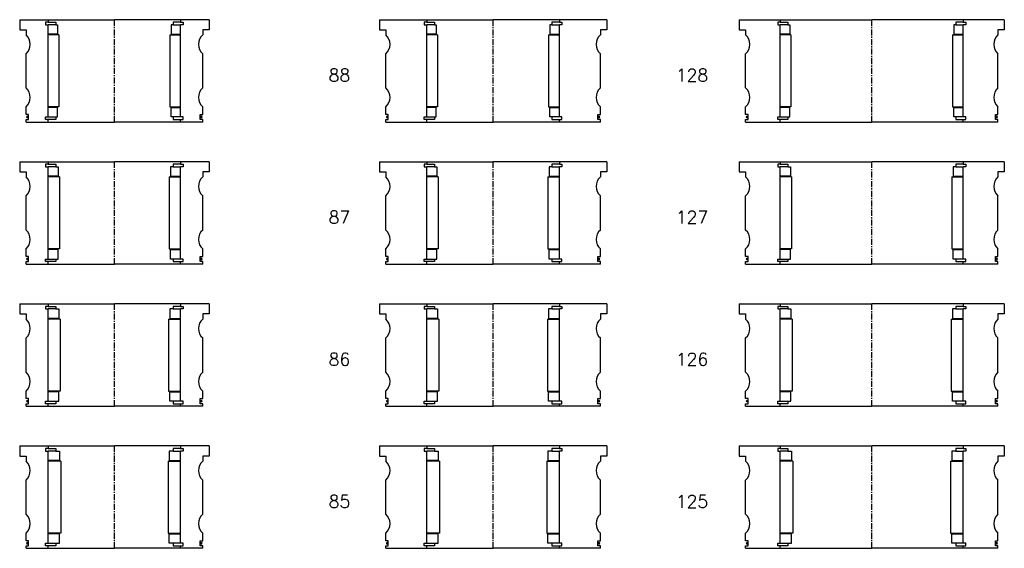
# Model space of a CAD drawing. Extents: x -2018 to 705, y -3434 to 10376.
# Tile 35 of 50: x -75 to 705, y 4220 to 4639. Entities that reach past the tile are written whole.
import ezdxf

# ---------------------------------------------------------------- set-up
doc = ezdxf.new("R2010")
doc.units = 0
doc.header["$LTSCALE"] = 0.15
doc.linetypes.add('CENTER', pattern=[50.8, 31.75, -6.35, 6.35, -6.35])
doc.layers.get('0').update_dxf_attribs({"linetype": 'CONTINUOUS'})
doc.layers.add('CENTER', color=9, linetype='CENTER')
doc.styles.add('ROMANS', font='romans')

# ---------------------------------------------------------------- blocks, each defined once
blk = doc.blocks.new('6S128210T')
for p, q in [((-105, 40.5), (-72.5, 40.5)), ((-105, 40.5), (-105, 32.5)), ((-72.5, 40.5), (0, 40.5)), ((-72.5, 40.5), (-72.5, 38.5)), ((72.5, 40.5), (0, 40.5)), ((72.5, 40.5), (72.5, 38.5)), ((105, 40.5), (72.5, 40.5)), ((105, 40.5), (105, 32.5)), ((-105, 32.5), (-100, 32.5)), ((-100, 32.5), (-100, 28.5)), ((-72.5, 38.5), (-74.5, 38.5)), ((-74.5, 38.5), (-74.5, 36.5)), ((-74.5, 36.5), (-72.5, 36.5)), ((-72.5, 38.5), (-66.5, 38.5)), ((-72.5, -36.5), (-72.5, 36.5)), ((-66.5, 36.5), (-72.5, 36.5)), ((-66.5, 38.5), (-66.5, 36.5)), ((-66.5, 36.5), (-65, 36.5)), ((-65, 36.5), (-65, 29)), ((66.5, 36.5), (65, 36.5)), ((65, 36.5), (65, 29)), ((72.5, 38.5), (66.5, 38.5)), ((66.5, 38.5), (66.5, 36.5)), ((66.5, 36.5), (72.5, 36.5)), ((72.5, 38.5), (74.5, 38.5)), ((74.5, 36.5), (72.5, 36.5)), ((72.5, -36.5), (72.5, 36.5)), ((74.5, 38.5), (74.5, 36.5)), ((100, 32.5), (100, 28.5)), ((105, 32.5), (100, 32.5)), ((-65, 29), (-72.5, 29)), ((-64, 28.5), (-72.5, 28.5)), ((-64, 28.5), (-64, -28.5)), ((64, 28.5), (64, -28.5)), ((64, 28.5), (72.5, 28.5)), ((65, 29), (72.5, 29)), ((-100, -13.5), (-100, 13.5)), ((100, -13.5), (100, 13.5)), ((-100, -34.5), (-100, -28.5)), ((-64, -28.5), (-72.5, -28.5)), ((-65, -29), (-72.5, -29)), ((-65, -36.5), (-65, -29)), ((64, -28.5), (72.5, -28.5)), ((65, -36.5), (65, -29)), ((65, -29), (72.5, -29)), ((100, -34.5), (100, -28.5)), ((-98, -34.5), (-100, -34.5)), ((-100, -40.5), (-100, -38.5)), ((-100, -38.5), (-98, -38.5)), ((-98, -38.5), (-98, -34.5)), ((-74.5, -38.5), (-74.5, -36.5)), ((-74.5, -36.5), (-72.5, -36.5)), ((-72.5, -38.5), (-74.5, -38.5)), ((-72.5, -36.5), (-66.5, -36.5)), ((-72.5, -40.5), (-72.5, -38.5)), ((-66.5, -38.5), (-72.5, -38.5)), ((-66.5, -36.5), (-66.5, -38.5)), ((-66.5, -36.5), (-65, -36.5)), ((66.5, -36.5), (65, -36.5)), ((72.5, -36.5), (66.5, -36.5)), ((66.5, -36.5), (66.5, -38.5)), ((66.5, -38.5), (72.5, -38.5)), ((74.5, -36.5), (72.5, -36.5)), ((72.5, -40.5), (72.5, -38.5)), ((72.5, -38.5), (74.5, -38.5)), ((74.5, -38.5), (74.5, -36.5)), ((98, -38.5), (98, -34.5)), ((98, -34.5), (100, -34.5)), ((100, -38.5), (98, -38.5)), ((100, -40.5), (100, -38.5)), ((-100, -40.5), (-72.5, -40.5)), ((-72.5, -40.5), (0, -40.5)), ((72.5, -40.5), (0, -40.5)), ((100, -40.5), (72.5, -40.5))]:
    blk.add_line(p, q)
for centre, radius, start, end in [((-106.61, 21), 10, 311.40962, 48.59038), ((106.61, 21), 10, 131.40962, 228.59038), ((-106.61, -21), 10, 311.40962, 48.59038), ((106.61, -21), 10, 131.40962, 228.59038), ((-98.98, -36.52), 0.525, 0, 180), ((-98.98, -36.52), 0.525, 180, 0), ((98.98, -36.52), 0.525, 0, 180), ((98.98, -36.52), 0.525, 180, 0)]:
    blk.add_arc(centre, radius, start, end)
at = {"layer": 'CENTER'}
blk.add_line((0, -40.5), (0, 40.5), dxfattribs=at)
blk = doc.blocks.new('6S127210T')
for p, q in [((-105, 40.5), (-72.5, 40.5)), ((-105, 40.5), (-105, 32.5)), ((-72.5, 40.5), (0, 40.5)), ((-72.5, 40.5), (-72.5, 38.5)), ((72.5, 40.5), (0, 40.5)), ((72.5, 40.5), (72.5, 38.5)), ((105, 40.5), (72.5, 40.5)), ((105, 40.5), (105, 32.5)), ((-105, 32.5), (-100, 32.5)), ((-100, 32.5), (-100, 28.5)), ((-72.5, 38.5), (-74.5, 38.5)), ((-74.5, 38.5), (-74.5, 36.5)), ((-74.5, 36.5), (-72.5, 36.5)), ((-72.5, 38.5), (-66.5, 38.5)), ((-72.5, -36.5), (-72.5, 36.5)), ((-66.5, 36.5), (-72.5, 36.5)), ((-66.5, 38.5), (-66.5, 36.5)), ((-66.5, 36.5), (-64.5, 36.5)), ((-64.5, 36.5), (-64.5, 29)), ((66.5, 36.5), (64.5, 36.5)), ((64.5, 36.5), (64.5, 29)), ((72.5, 38.5), (66.5, 38.5)), ((66.5, 38.5), (66.5, 36.5)), ((66.5, 36.5), (72.5, 36.5)), ((72.5, 38.5), (74.5, 38.5)), ((74.5, 36.5), (72.5, 36.5)), ((72.5, -36.5), (72.5, 36.5)), ((74.5, 38.5), (74.5, 36.5)), ((100, 32.5), (100, 28.5)), ((105, 32.5), (100, 32.5)), ((-64.5, 29), (-72.5, 29)), ((-63.5, 28.5), (-72.5, 28.5)), ((-63.5, 28.5), (-63.5, -28.5)), ((63.5, 28.5), (63.5, -28.5)), ((63.5, 28.5), (72.5, 28.5)), ((64.5, 29), (72.5, 29)), ((-100, -13.5), (-100, 13.5)), ((100, -13.5), (100, 13.5)), ((-100, -34.5), (-100, -28.5)), ((-63.5, -28.5), (-72.5, -28.5)), ((-64.5, -29), (-72.5, -29)), ((-64.5, -36.5), (-64.5, -29)), ((63.5, -28.5), (72.5, -28.5)), ((64.5, -36.5), (64.5, -29)), ((64.5, -29), (72.5, -29)), ((100, -34.5), (100, -28.5)), ((-98, -34.5), (-100, -34.5)), ((-100, -40.5), (-100, -38.5)), ((-100, -38.5), (-98, -38.5)), ((-98, -38.5), (-98, -34.5)), ((-74.5, -38.5), (-74.5, -36.5)), ((-74.5, -36.5), (-72.5, -36.5)), ((-72.5, -38.5), (-74.5, -38.5)), ((-72.5, -36.5), (-66.5, -36.5)), ((-72.5, -40.5), (-72.5, -38.5)), ((-66.5, -38.5), (-72.5, -38.5)), ((-66.5, -36.5), (-66.5, -38.5)), ((-66.5, -36.5), (-64.5, -36.5)), ((66.5, -36.5), (64.5, -36.5)), ((72.5, -36.5), (66.5, -36.5)), ((66.5, -36.5), (66.5, -38.5)), ((66.5, -38.5), (72.5, -38.5)), ((74.5, -36.5), (72.5, -36.5)), ((72.5, -40.5), (72.5, -38.5)), ((72.5, -38.5), (74.5, -38.5)), ((74.5, -38.5), (74.5, -36.5)), ((98, -38.5), (98, -34.5)), ((98, -34.5), (100, -34.5)), ((100, -38.5), (98, -38.5)), ((100, -40.5), (100, -38.5)), ((-100, -40.5), (-72.5, -40.5)), ((-72.5, -40.5), (0, -40.5)), ((72.5, -40.5), (0, -40.5)), ((100, -40.5), (72.5, -40.5))]:
    blk.add_line(p, q)
for centre, radius, start, end in [((-106.61, 21), 10, 311.40962, 48.59038), ((106.61, 21), 10, 131.40962, 228.59038), ((-106.61, -21), 10, 311.40962, 48.59038), ((106.61, -21), 10, 131.40962, 228.59038), ((-98.98, -36.52), 0.525, 0, 180), ((-98.98, -36.52), 0.525, 180, 0), ((98.98, -36.52), 0.525, 0, 180), ((98.98, -36.52), 0.525, 180, 0)]:
    blk.add_arc(centre, radius, start, end)
at = {"layer": 'CENTER'}
blk.add_line((0, -40.5), (0, 40.5), dxfattribs=at)
blk = doc.blocks.new('6S126210T')
for p, q in [((-105, 40.5), (-72.5, 40.5)), ((-105, 40.5), (-105, 32.5)), ((-72.5, 40.5), (0, 40.5)), ((-72.5, 40.5), (-72.5, 38.5)), ((72.5, 40.5), (0, 40.5)), ((72.5, 40.5), (72.5, 38.5)), ((105, 40.5), (72.5, 40.5)), ((105, 40.5), (105, 32.5)), ((-105, 32.5), (-100, 32.5)), ((-100, 32.5), (-100, 28.5)), ((-72.5, 38.5), (-74.5, 38.5)), ((-74.5, 38.5), (-74.5, 36.5)), ((-74.5, 36.5), (-72.5, 36.5)), ((-72.5, 38.5), (-66.5, 38.5)), ((-72.5, -36.5), (-72.5, 36.5)), ((-66.5, 36.5), (-72.5, 36.5)), ((-66.5, 38.5), (-66.5, 36.5)), ((-66.5, 36.5), (-64, 36.5)), ((-64, 36.5), (-64, 29)), ((66.5, 36.5), (64, 36.5)), ((64, 36.5), (64, 29)), ((72.5, 38.5), (66.5, 38.5)), ((66.5, 38.5), (66.5, 36.5)), ((66.5, 36.5), (72.5, 36.5)), ((72.5, 38.5), (74.5, 38.5)), ((74.5, 36.5), (72.5, 36.5)), ((72.5, -36.5), (72.5, 36.5)), ((74.5, 38.5), (74.5, 36.5)), ((100, 32.5), (100, 28.5)), ((105, 32.5), (100, 32.5)), ((-64, 29), (-72.5, 29)), ((-63, 28.5), (-72.5, 28.5)), ((-63, 28.5), (-63, -28.5)), ((63, 28.5), (63, -28.5)), ((63, 28.5), (72.5, 28.5)), ((64, 29), (72.5, 29)), ((-100, -13.5), (-100, 13.5)), ((100, -13.5), (100, 13.5)), ((-100, -34.5), (-100, -28.5)), ((-63, -28.5), (-72.5, -28.5)), ((-64, -29), (-72.5, -29)), ((-64, -36.5), (-64, -29)), ((63, -28.5), (72.5, -28.5)), ((64, -36.5), (64, -29)), ((64, -29), (72.5, -29)), ((100, -34.5), (100, -28.5)), ((-98, -34.5), (-100, -34.5)), ((-100, -40.5), (-100, -38.5)), ((-100, -38.5), (-98, -38.5)), ((-98, -38.5), (-98, -34.5)), ((-74.5, -38.5), (-74.5, -36.5)), ((-74.5, -36.5), (-72.5, -36.5)), ((-72.5, -38.5), (-74.5, -38.5)), ((-72.5, -36.5), (-66.5, -36.5)), ((-72.5, -40.5), (-72.5, -38.5)), ((-66.5, -38.5), (-72.5, -38.5)), ((-66.5, -36.5), (-66.5, -38.5)), ((-66.5, -36.5), (-64, -36.5)), ((66.5, -36.5), (64, -36.5)), ((72.5, -36.5), (66.5, -36.5)), ((66.5, -36.5), (66.5, -38.5)), ((66.5, -38.5), (72.5, -38.5)), ((74.5, -36.5), (72.5, -36.5)), ((72.5, -40.5), (72.5, -38.5)), ((72.5, -38.5), (74.5, -38.5)), ((74.5, -38.5), (74.5, -36.5)), ((98, -38.5), (98, -34.5)), ((98, -34.5), (100, -34.5)), ((100, -38.5), (98, -38.5)), ((100, -40.5), (100, -38.5)), ((-100, -40.5), (-72.5, -40.5)), ((-72.5, -40.5), (0, -40.5)), ((72.5, -40.5), (0, -40.5)), ((100, -40.5), (72.5, -40.5))]:
    blk.add_line(p, q)
for centre, radius, start, end in [((-106.61, 21), 10, 311.40962, 48.59038), ((106.61, 21), 10, 131.40962, 228.59038), ((-106.61, -21), 10, 311.40962, 48.59038), ((106.61, -21), 10, 131.40962, 228.59038), ((-98.98, -36.52), 0.525, 0, 180), ((-98.98, -36.52), 0.525, 180, 0), ((98.98, -36.52), 0.525, 0, 180), ((98.98, -36.52), 0.525, 180, 0)]:
    blk.add_arc(centre, radius, start, end)
at = {"layer": 'CENTER'}
blk.add_line((0, -40.5), (0, 40.5), dxfattribs=at)
blk = doc.blocks.new('6S125210T')
for p, q in [((-105, 40.5), (-72.5, 40.5)), ((-105, 40.5), (-105, 32.5)), ((-72.5, 40.5), (0, 40.5)), ((-72.5, 40.5), (-72.5, 38.5)), ((72.5, 40.5), (0, 40.5)), ((72.5, 40.5), (72.5, 38.5)), ((105, 40.5), (72.5, 40.5)), ((105, 40.5), (105, 32.5)), ((-105, 32.5), (-100, 32.5)), ((-100, 32.5), (-100, 28.5)), ((-72.5, 38.5), (-74.5, 38.5)), ((-74.5, 38.5), (-74.5, 36.5)), ((-74.5, 36.5), (-72.5, 36.5)), ((-72.5, 38.5), (-66.5, 38.5)), ((-72.5, -36.5), (-72.5, 36.5)), ((-66.5, 36.5), (-72.5, 36.5)), ((-66.5, 38.5), (-66.5, 36.5)), ((-66.5, 36.5), (-63.5, 36.5)), ((-63.5, 36.5), (-63.5, 29)), ((66.5, 36.5), (63.5, 36.5)), ((63.5, 36.5), (63.5, 29)), ((72.5, 38.5), (66.5, 38.5)), ((66.5, 38.5), (66.5, 36.5)), ((66.5, 36.5), (72.5, 36.5)), ((72.5, 38.5), (74.5, 38.5)), ((74.5, 36.5), (72.5, 36.5)), ((72.5, -36.5), (72.5, 36.5)), ((74.5, 38.5), (74.5, 36.5)), ((100, 32.5), (100, 28.5)), ((105, 32.5), (100, 32.5)), ((-63.5, 29), (-72.5, 29)), ((-62.5, 28.5), (-72.5, 28.5)), ((-62.5, 28.5), (-62.5, -28.5)), ((62.5, 28.5), (62.5, -28.5)), ((62.5, 28.5), (72.5, 28.5)), ((63.5, 29), (72.5, 29)), ((-100, -13.5), (-100, 13.5)), ((100, -13.5), (100, 13.5)), ((-100, -34.5), (-100, -28.5)), ((-62.5, -28.5), (-72.5, -28.5)), ((-63.5, -29), (-72.5, -29)), ((-63.5, -36.5), (-63.5, -29)), ((62.5, -28.5), (72.5, -28.5)), ((63.5, -36.5), (63.5, -29)), ((63.5, -29), (72.5, -29)), ((100, -34.5), (100, -28.5)), ((-98, -34.5), (-100, -34.5)), ((-100, -40.5), (-100, -38.5)), ((-100, -38.5), (-98, -38.5)), ((-98, -38.5), (-98, -34.5)), ((-74.5, -38.5), (-74.5, -36.5)), ((-74.5, -36.5), (-72.5, -36.5)), ((-72.5, -38.5), (-74.5, -38.5)), ((-72.5, -36.5), (-66.5, -36.5)), ((-72.5, -40.5), (-72.5, -38.5)), ((-66.5, -38.5), (-72.5, -38.5)), ((-66.5, -36.5), (-66.5, -38.5)), ((-66.5, -36.5), (-63.5, -36.5)), ((66.5, -36.5), (63.5, -36.5)), ((72.5, -36.5), (66.5, -36.5)), ((66.5, -36.5), (66.5, -38.5)), ((66.5, -38.5), (72.5, -38.5)), ((74.5, -36.5), (72.5, -36.5)), ((72.5, -40.5), (72.5, -38.5)), ((72.5, -38.5), (74.5, -38.5)), ((74.5, -38.5), (74.5, -36.5)), ((98, -38.5), (98, -34.5)), ((98, -34.5), (100, -34.5)), ((100, -38.5), (98, -38.5)), ((100, -40.5), (100, -38.5)), ((-100, -40.5), (-72.5, -40.5)), ((-72.5, -40.5), (0, -40.5)), ((72.5, -40.5), (0, -40.5)), ((100, -40.5), (72.5, -40.5))]:
    blk.add_line(p, q)
for centre, radius, start, end in [((-106.61, 21), 10, 311.40962, 48.59038), ((106.61, 21), 10, 131.40962, 228.59038), ((-106.61, -21), 10, 311.40962, 48.59038), ((106.61, -21), 10, 131.40962, 228.59038), ((-98.98, -36.52), 0.525, 0, 180), ((-98.98, -36.52), 0.525, 180, 0), ((98.98, -36.52), 0.525, 0, 180), ((98.98, -36.52), 0.525, 180, 0)]:
    blk.add_arc(centre, radius, start, end)
at = {"layer": 'CENTER'}
blk.add_line((0, -40.5), (0, 40.5), dxfattribs=at)
blk = doc.blocks.new('6S088180T')
for p, q in [((-90, 40.5), (-52.5, 40.5)), ((-90, 40.5), (-90, 32.5)), ((-52.5, 40.5), (0, 40.5)), ((-52.5, 40.5), (-52.5, 38.5)), ((52.5, 40.5), (0, 40.5)), ((52.5, 40.5), (52.5, 38.5)), ((90, 40.5), (52.5, 40.5)), ((90, 40.5), (90, 32.5)), ((-90, 32.5), (-85, 32.5)), ((-85, 32.5), (-85, 28.5)), ((-52.5, 38.5), (-54.5, 38.5)), ((-54.5, 38.5), (-54.5, 36.5)), ((-54.5, 36.5), (-52.5, 36.5)), ((-52.5, 38.5), (-46.5, 38.5)), ((-52.5, -36.5), (-52.5, 36.5)), ((-46.5, 36.5), (-52.5, 36.5)), ((-46.5, 38.5), (-46.5, 36.5)), ((-46.5, 36.5), (-45, 36.5)), ((-45, 36.5), (-45, 29)), ((46.5, 36.5), (45, 36.5)), ((45, 36.5), (45, 29)), ((52.5, 38.5), (46.5, 38.5)), ((46.5, 38.5), (46.5, 36.5)), ((46.5, 36.5), (52.5, 36.5)), ((52.5, 38.5), (54.5, 38.5)), ((54.5, 36.5), (52.5, 36.5)), ((52.5, -36.5), (52.5, 36.5)), ((54.5, 38.5), (54.5, 36.5)), ((85, 32.5), (85, 28.5)), ((90, 32.5), (85, 32.5)), ((-45, 29), (-52.5, 29)), ((-44, 28.5), (-52.5, 28.5)), ((-44, 28.5), (-44, -28.5)), ((44, 28.5), (44, -28.5)), ((44, 28.5), (52.5, 28.5)), ((45, 29), (52.5, 29)), ((-85, -13.5), (-85, 13.5)), ((85, -13.5), (85, 13.5)), ((-85, -34.5), (-85, -28.5)), ((-44, -28.5), (-52.5, -28.5)), ((-45, -29), (-52.5, -29)), ((-45, -36.5), (-45, -29)), ((44, -28.5), (52.5, -28.5)), ((45, -36.5), (45, -29)), ((45, -29), (52.5, -29)), ((85, -34.5), (85, -28.5)), ((-83, -34.5), (-85, -34.5)), ((-85, -40.5), (-85, -38.5)), ((-85, -38.5), (-83, -38.5)), ((-83, -38.5), (-83, -34.5)), ((-54.5, -38.5), (-54.5, -36.5)), ((-54.5, -36.5), (-52.5, -36.5)), ((-52.5, -38.5), (-54.5, -38.5)), ((-52.5, -36.5), (-46.5, -36.5)), ((-52.5, -40.5), (-52.5, -38.5)), ((-46.5, -38.5), (-52.5, -38.5)), ((-46.5, -36.5), (-46.5, -38.5)), ((-46.5, -36.5), (-45, -36.5)), ((46.5, -36.5), (45, -36.5)), ((52.5, -36.5), (46.5, -36.5)), ((46.5, -36.5), (46.5, -38.5)), ((46.5, -38.5), (52.5, -38.5)), ((54.5, -36.5), (52.5, -36.5)), ((52.5, -40.5), (52.5, -38.5)), ((52.5, -38.5), (54.5, -38.5)), ((54.5, -38.5), (54.5, -36.5)), ((83, -38.5), (83, -34.5)), ((83, -34.5), (85, -34.5)), ((85, -38.5), (83, -38.5)), ((85, -40.5), (85, -38.5)), ((-85, -40.5), (-52.5, -40.5)), ((-52.5, -40.5), (0, -40.5)), ((52.5, -40.5), (0, -40.5)), ((85, -40.5), (52.5, -40.5))]:
    blk.add_line(p, q)
for centre, radius, start, end in [((-91.61, 21), 10, 311.40962, 48.59038), ((91.61, 21), 10, 131.40962, 228.59038), ((-91.61, -21), 10, 311.40962, 48.59038), ((91.61, -21), 10, 131.40962, 228.59038), ((-83.98, -36.52), 0.525, 0, 180), ((-83.98, -36.52), 0.525, 180, 0), ((83.98, -36.52), 0.525, 0, 180), ((83.98, -36.52), 0.525, 180, 0)]:
    blk.add_arc(centre, radius, start, end)
at = {"layer": 'CENTER'}
blk.add_line((0, -40.5), (0, 40.5), dxfattribs=at)
blk = doc.blocks.new('6S088150T')
for p, q in [((-75, 40.5), (-52.5, 40.5)), ((-75, 40.5), (-75, 32.5)), ((-52.5, 40.5), (0, 40.5)), ((-52.5, 40.5), (-52.5, 38.5)), ((52.5, 40.5), (0, 40.5)), ((52.5, 40.5), (52.5, 38.5)), ((75, 40.5), (52.5, 40.5)), ((75, 40.5), (75, 32.5)), ((-75, 32.5), (-70, 32.5)), ((-70, 32.5), (-70, 28.5)), ((-52.5, 38.5), (-54.5, 38.5)), ((-54.5, 38.5), (-54.5, 36.5)), ((-54.5, 36.5), (-52.5, 36.5)), ((-52.5, 38.5), (-46.5, 38.5)), ((-52.5, -36.5), (-52.5, 36.5)), ((-46.5, 36.5), (-52.5, 36.5)), ((-46.5, 38.5), (-46.5, 36.5)), ((-46.5, 36.5), (-45, 36.5)), ((-45, 36.5), (-45, 29)), ((46.5, 36.5), (45, 36.5)), ((45, 36.5), (45, 29)), ((52.5, 38.5), (46.5, 38.5)), ((46.5, 38.5), (46.5, 36.5)), ((46.5, 36.5), (52.5, 36.5)), ((52.5, 38.5), (54.5, 38.5)), ((54.5, 36.5), (52.5, 36.5)), ((52.5, -36.5), (52.5, 36.5)), ((54.5, 38.5), (54.5, 36.5)), ((70, 32.5), (70, 28.5)), ((75, 32.5), (70, 32.5)), ((-45, 29), (-52.5, 29)), ((-44, 28.5), (-52.5, 28.5)), ((-44, 28.5), (-44, -28.5)), ((44, 28.5), (44, -28.5)), ((44, 28.5), (52.5, 28.5)), ((45, 29), (52.5, 29)), ((-70, -13.5), (-70, 13.5)), ((70, -13.5), (70, 13.5)), ((-70, -34.5), (-70, -28.5)), ((-44, -28.5), (-52.5, -28.5)), ((-45, -29), (-52.5, -29)), ((-45, -36.5), (-45, -29)), ((44, -28.5), (52.5, -28.5)), ((45, -36.5), (45, -29)), ((45, -29), (52.5, -29)), ((70, -34.5), (70, -28.5)), ((-68, -34.5), (-70, -34.5)), ((-70, -40.5), (-70, -38.5)), ((-70, -38.5), (-68, -38.5)), ((-68, -38.5), (-68, -34.5)), ((-54.5, -38.5), (-54.5, -36.5)), ((-54.5, -36.5), (-52.5, -36.5)), ((-52.5, -38.5), (-54.5, -38.5)), ((-52.5, -36.5), (-46.5, -36.5)), ((-52.5, -40.5), (-52.5, -38.5)), ((-46.5, -38.5), (-52.5, -38.5)), ((-46.5, -36.5), (-46.5, -38.5)), ((-46.5, -36.5), (-45, -36.5)), ((46.5, -36.5), (45, -36.5)), ((52.5, -36.5), (46.5, -36.5)), ((46.5, -36.5), (46.5, -38.5)), ((46.5, -38.5), (52.5, -38.5)), ((54.5, -36.5), (52.5, -36.5)), ((52.5, -40.5), (52.5, -38.5)), ((52.5, -38.5), (54.5, -38.5)), ((54.5, -38.5), (54.5, -36.5)), ((68, -38.5), (68, -34.5)), ((68, -34.5), (70, -34.5)), ((70, -38.5), (68, -38.5)), ((70, -40.5), (70, -38.5)), ((-70, -40.5), (-52.5, -40.5)), ((-52.5, -40.5), (0, -40.5)), ((52.5, -40.5), (0, -40.5)), ((70, -40.5), (52.5, -40.5))]:
    blk.add_line(p, q)
for centre, radius, start, end in [((-76.61, 21), 10, 311.40962, 48.59038), ((76.61, 21), 10, 131.40962, 228.59038), ((-76.61, -21), 10, 311.40962, 48.59038), ((76.61, -21), 10, 131.40962, 228.59038), ((-68.98, -36.52), 0.525, 0, 180), ((-68.98, -36.52), 0.525, 180, 0), ((68.98, -36.52), 0.525, 0, 180), ((68.98, -36.52), 0.525, 180, 0)]:
    blk.add_arc(centre, radius, start, end)
at = {"layer": 'CENTER'}
blk.add_line((0, -40.5), (0, 40.5), dxfattribs=at)
blk = doc.blocks.new('6S087180T')
for p, q in [((-90, 40.5), (-52.5, 40.5)), ((-90, 40.5), (-90, 32.5)), ((-52.5, 40.5), (0, 40.5)), ((-52.5, 40.5), (-52.5, 38.5)), ((52.5, 40.5), (0, 40.5)), ((52.5, 40.5), (52.5, 38.5)), ((90, 40.5), (52.5, 40.5)), ((90, 40.5), (90, 32.5)), ((-90, 32.5), (-85, 32.5)), ((-85, 32.5), (-85, 28.5)), ((-52.5, 38.5), (-54.5, 38.5)), ((-54.5, 38.5), (-54.5, 36.5)), ((-54.5, 36.5), (-52.5, 36.5)), ((-52.5, 38.5), (-46.5, 38.5)), ((-52.5, -36.5), (-52.5, 36.5)), ((-46.5, 36.5), (-52.5, 36.5)), ((-46.5, 38.5), (-46.5, 36.5)), ((-46.5, 36.5), (-44.5, 36.5)), ((-44.5, 36.5), (-44.5, 29)), ((46.5, 36.5), (44.5, 36.5)), ((44.5, 36.5), (44.5, 29)), ((52.5, 38.5), (46.5, 38.5)), ((46.5, 38.5), (46.5, 36.5)), ((46.5, 36.5), (52.5, 36.5)), ((52.5, 38.5), (54.5, 38.5)), ((54.5, 36.5), (52.5, 36.5)), ((52.5, -36.5), (52.5, 36.5)), ((54.5, 38.5), (54.5, 36.5)), ((85, 32.5), (85, 28.5)), ((90, 32.5), (85, 32.5)), ((-44.5, 29), (-52.5, 29)), ((-43.5, 28.5), (-52.5, 28.5)), ((-43.5, 28.5), (-43.5, -28.5)), ((43.5, 28.5), (43.5, -28.5)), ((43.5, 28.5), (52.5, 28.5)), ((44.5, 29), (52.5, 29)), ((-85, -13.5), (-85, 13.5)), ((85, -13.5), (85, 13.5)), ((-85, -34.5), (-85, -28.5)), ((-43.5, -28.5), (-52.5, -28.5)), ((-44.5, -29), (-52.5, -29)), ((-44.5, -36.5), (-44.5, -29)), ((43.5, -28.5), (52.5, -28.5)), ((44.5, -36.5), (44.5, -29)), ((44.5, -29), (52.5, -29)), ((85, -34.5), (85, -28.5)), ((-83, -34.5), (-85, -34.5)), ((-85, -40.5), (-85, -38.5)), ((-85, -38.5), (-83, -38.5)), ((-83, -38.5), (-83, -34.5)), ((-54.5, -38.5), (-54.5, -36.5)), ((-54.5, -36.5), (-52.5, -36.5)), ((-52.5, -38.5), (-54.5, -38.5)), ((-52.5, -36.5), (-46.5, -36.5)), ((-52.5, -40.5), (-52.5, -38.5)), ((-46.5, -38.5), (-52.5, -38.5)), ((-46.5, -36.5), (-46.5, -38.5)), ((-46.5, -36.5), (-44.5, -36.5)), ((46.5, -36.5), (44.5, -36.5)), ((52.5, -36.5), (46.5, -36.5)), ((46.5, -36.5), (46.5, -38.5)), ((46.5, -38.5), (52.5, -38.5)), ((54.5, -36.5), (52.5, -36.5)), ((52.5, -40.5), (52.5, -38.5)), ((52.5, -38.5), (54.5, -38.5)), ((54.5, -38.5), (54.5, -36.5)), ((83, -38.5), (83, -34.5)), ((83, -34.5), (85, -34.5)), ((85, -38.5), (83, -38.5)), ((85, -40.5), (85, -38.5)), ((-85, -40.5), (-52.5, -40.5)), ((-52.5, -40.5), (0, -40.5)), ((52.5, -40.5), (0, -40.5)), ((85, -40.5), (52.5, -40.5))]:
    blk.add_line(p, q)
for centre, radius, start, end in [((-91.61, 21), 10, 311.40962, 48.59038), ((91.61, 21), 10, 131.40962, 228.59038), ((-91.61, -21), 10, 311.40962, 48.59038), ((91.61, -21), 10, 131.40962, 228.59038), ((-83.98, -36.52), 0.525, 0, 180), ((-83.98, -36.52), 0.525, 180, 0), ((83.98, -36.52), 0.525, 0, 180), ((83.98, -36.52), 0.525, 180, 0)]:
    blk.add_arc(centre, radius, start, end)
at = {"layer": 'CENTER'}
blk.add_line((0, -40.5), (0, 40.5), dxfattribs=at)
blk = doc.blocks.new('6S087150T')
for p, q in [((-75, 40.5), (-52.5, 40.5)), ((-75, 40.5), (-75, 32.5)), ((-52.5, 40.5), (0, 40.5)), ((-52.5, 40.5), (-52.5, 38.5)), ((52.5, 40.5), (0, 40.5)), ((52.5, 40.5), (52.5, 38.5)), ((75, 40.5), (52.5, 40.5)), ((75, 40.5), (75, 32.5)), ((-75, 32.5), (-70, 32.5)), ((-70, 32.5), (-70, 28.5)), ((-52.5, 38.5), (-54.5, 38.5)), ((-54.5, 38.5), (-54.5, 36.5)), ((-54.5, 36.5), (-52.5, 36.5)), ((-52.5, 38.5), (-46.5, 38.5)), ((-52.5, -36.5), (-52.5, 36.5)), ((-46.5, 36.5), (-52.5, 36.5)), ((-46.5, 38.5), (-46.5, 36.5)), ((-46.5, 36.5), (-44.5, 36.5)), ((-44.5, 36.5), (-44.5, 29)), ((46.5, 36.5), (44.5, 36.5)), ((44.5, 36.5), (44.5, 29)), ((52.5, 38.5), (46.5, 38.5)), ((46.5, 38.5), (46.5, 36.5)), ((46.5, 36.5), (52.5, 36.5)), ((52.5, 38.5), (54.5, 38.5)), ((54.5, 36.5), (52.5, 36.5)), ((52.5, -36.5), (52.5, 36.5)), ((54.5, 38.5), (54.5, 36.5)), ((70, 32.5), (70, 28.5)), ((75, 32.5), (70, 32.5)), ((-44.5, 29), (-52.5, 29)), ((-43.5, 28.5), (-52.5, 28.5)), ((-43.5, 28.5), (-43.5, -28.5)), ((43.5, 28.5), (43.5, -28.5)), ((43.5, 28.5), (52.5, 28.5)), ((44.5, 29), (52.5, 29)), ((-70, -13.5), (-70, 13.5)), ((70, -13.5), (70, 13.5)), ((-70, -34.5), (-70, -28.5)), ((-43.5, -28.5), (-52.5, -28.5)), ((-44.5, -29), (-52.5, -29)), ((-44.5, -36.5), (-44.5, -29)), ((43.5, -28.5), (52.5, -28.5)), ((44.5, -36.5), (44.5, -29)), ((44.5, -29), (52.5, -29)), ((70, -34.5), (70, -28.5)), ((-68, -34.5), (-70, -34.5)), ((-70, -40.5), (-70, -38.5)), ((-70, -38.5), (-68, -38.5)), ((-68, -38.5), (-68, -34.5)), ((-54.5, -38.5), (-54.5, -36.5)), ((-54.5, -36.5), (-52.5, -36.5)), ((-52.5, -38.5), (-54.5, -38.5)), ((-52.5, -36.5), (-46.5, -36.5)), ((-52.5, -40.5), (-52.5, -38.5)), ((-46.5, -38.5), (-52.5, -38.5)), ((-46.5, -36.5), (-46.5, -38.5)), ((-46.5, -36.5), (-44.5, -36.5)), ((46.5, -36.5), (44.5, -36.5)), ((52.5, -36.5), (46.5, -36.5)), ((46.5, -36.5), (46.5, -38.5)), ((46.5, -38.5), (52.5, -38.5)), ((54.5, -36.5), (52.5, -36.5)), ((52.5, -40.5), (52.5, -38.5)), ((52.5, -38.5), (54.5, -38.5)), ((54.5, -38.5), (54.5, -36.5)), ((68, -38.5), (68, -34.5)), ((68, -34.5), (70, -34.5)), ((70, -38.5), (68, -38.5)), ((70, -40.5), (70, -38.5)), ((-70, -40.5), (-52.5, -40.5)), ((-52.5, -40.5), (0, -40.5)), ((52.5, -40.5), (0, -40.5)), ((70, -40.5), (52.5, -40.5))]:
    blk.add_line(p, q)
for centre, radius, start, end in [((-76.61, 21), 10, 311.40962, 48.59038), ((76.61, 21), 10, 131.40962, 228.59038), ((-76.61, -21), 10, 311.40962, 48.59038), ((76.61, -21), 10, 131.40962, 228.59038), ((-68.98, -36.52), 0.525, 0, 180), ((-68.98, -36.52), 0.525, 180, 0), ((68.98, -36.52), 0.525, 0, 180), ((68.98, -36.52), 0.525, 180, 0)]:
    blk.add_arc(centre, radius, start, end)
at = {"layer": 'CENTER'}
blk.add_line((0, -40.5), (0, 40.5), dxfattribs=at)
blk = doc.blocks.new('6S086180T')
for p, q in [((-90, 40.5), (-52.5, 40.5)), ((-90, 40.5), (-90, 32.5)), ((-52.5, 40.5), (0, 40.5)), ((-52.5, 40.5), (-52.5, 38.5)), ((52.5, 40.5), (0, 40.5)), ((52.5, 40.5), (52.5, 38.5)), ((90, 40.5), (52.5, 40.5)), ((90, 40.5), (90, 32.5)), ((-90, 32.5), (-85, 32.5)), ((-85, 32.5), (-85, 28.5)), ((-52.5, 38.5), (-54.5, 38.5)), ((-54.5, 38.5), (-54.5, 36.5)), ((-54.5, 36.5), (-52.5, 36.5)), ((-52.5, 38.5), (-46.5, 38.5)), ((-52.5, -36.5), (-52.5, 36.5)), ((-46.5, 36.5), (-52.5, 36.5)), ((-46.5, 38.5), (-46.5, 36.5)), ((-46.5, 36.5), (-44, 36.5)), ((-44, 36.5), (-44, 29)), ((46.5, 36.5), (44, 36.5)), ((44, 36.5), (44, 29)), ((52.5, 38.5), (46.5, 38.5)), ((46.5, 38.5), (46.5, 36.5)), ((46.5, 36.5), (52.5, 36.5)), ((52.5, 38.5), (54.5, 38.5)), ((54.5, 36.5), (52.5, 36.5)), ((52.5, -36.5), (52.5, 36.5)), ((54.5, 38.5), (54.5, 36.5)), ((85, 32.5), (85, 28.5)), ((90, 32.5), (85, 32.5)), ((-44, 29), (-52.5, 29)), ((-43, 28.5), (-52.5, 28.5)), ((-43, 28.5), (-43, -28.5)), ((43, 28.5), (43, -28.5)), ((43, 28.5), (52.5, 28.5)), ((44, 29), (52.5, 29)), ((-85, -13.5), (-85, 13.5)), ((85, -13.5), (85, 13.5)), ((-85, -34.5), (-85, -28.5)), ((-43, -28.5), (-52.5, -28.5)), ((-44, -29), (-52.5, -29)), ((-44, -36.5), (-44, -29)), ((43, -28.5), (52.5, -28.5)), ((44, -36.5), (44, -29)), ((44, -29), (52.5, -29)), ((85, -34.5), (85, -28.5)), ((-83, -34.5), (-85, -34.5)), ((-85, -40.5), (-85, -38.5)), ((-85, -38.5), (-83, -38.5)), ((-83, -38.5), (-83, -34.5)), ((-54.5, -38.5), (-54.5, -36.5)), ((-54.5, -36.5), (-52.5, -36.5)), ((-52.5, -38.5), (-54.5, -38.5)), ((-52.5, -36.5), (-46.5, -36.5)), ((-52.5, -40.5), (-52.5, -38.5)), ((-46.5, -38.5), (-52.5, -38.5)), ((-46.5, -36.5), (-46.5, -38.5)), ((-46.5, -36.5), (-44, -36.5)), ((46.5, -36.5), (44, -36.5)), ((52.5, -36.5), (46.5, -36.5)), ((46.5, -36.5), (46.5, -38.5)), ((46.5, -38.5), (52.5, -38.5)), ((54.5, -36.5), (52.5, -36.5)), ((52.5, -40.5), (52.5, -38.5)), ((52.5, -38.5), (54.5, -38.5)), ((54.5, -38.5), (54.5, -36.5)), ((83, -38.5), (83, -34.5)), ((83, -34.5), (85, -34.5)), ((85, -38.5), (83, -38.5)), ((85, -40.5), (85, -38.5)), ((-85, -40.5), (-52.5, -40.5)), ((-52.5, -40.5), (0, -40.5)), ((52.5, -40.5), (0, -40.5)), ((85, -40.5), (52.5, -40.5))]:
    blk.add_line(p, q)
for centre, radius, start, end in [((-91.61, 21), 10, 311.40962, 48.59038), ((91.61, 21), 10, 131.40962, 228.59038), ((-91.61, -21), 10, 311.40962, 48.59038), ((91.61, -21), 10, 131.40962, 228.59038), ((-83.98, -36.52), 0.525, 0, 180), ((-83.98, -36.52), 0.525, 180, 0), ((83.98, -36.52), 0.525, 0, 180), ((83.98, -36.52), 0.525, 180, 0)]:
    blk.add_arc(centre, radius, start, end)
at = {"layer": 'CENTER'}
blk.add_line((0, -40.5), (0, 40.5), dxfattribs=at)
blk = doc.blocks.new('6S086150T')
for p, q in [((-75, 40.5), (-52.5, 40.5)), ((-75, 40.5), (-75, 32.5)), ((-52.5, 40.5), (0, 40.5)), ((-52.5, 40.5), (-52.5, 38.5)), ((52.5, 40.5), (0, 40.5)), ((52.5, 40.5), (52.5, 38.5)), ((75, 40.5), (52.5, 40.5)), ((75, 40.5), (75, 32.5)), ((-75, 32.5), (-70, 32.5)), ((-70, 32.5), (-70, 28.5)), ((-52.5, 38.5), (-54.5, 38.5)), ((-54.5, 38.5), (-54.5, 36.5)), ((-54.5, 36.5), (-52.5, 36.5)), ((-52.5, 38.5), (-46.5, 38.5)), ((-52.5, -36.5), (-52.5, 36.5)), ((-46.5, 36.5), (-52.5, 36.5)), ((-46.5, 38.5), (-46.5, 36.5)), ((-46.5, 36.5), (-44, 36.5)), ((-44, 36.5), (-44, 29)), ((46.5, 36.5), (44, 36.5)), ((44, 36.5), (44, 29)), ((52.5, 38.5), (46.5, 38.5)), ((46.5, 38.5), (46.5, 36.5)), ((46.5, 36.5), (52.5, 36.5)), ((52.5, 38.5), (54.5, 38.5)), ((54.5, 36.5), (52.5, 36.5)), ((52.5, -36.5), (52.5, 36.5)), ((54.5, 38.5), (54.5, 36.5)), ((70, 32.5), (70, 28.5)), ((75, 32.5), (70, 32.5)), ((-44, 29), (-52.5, 29)), ((-43, 28.5), (-52.5, 28.5)), ((-43, 28.5), (-43, -28.5)), ((43, 28.5), (43, -28.5)), ((43, 28.5), (52.5, 28.5)), ((44, 29), (52.5, 29)), ((-70, -13.5), (-70, 13.5)), ((70, -13.5), (70, 13.5)), ((-70, -34.5), (-70, -28.5)), ((-43, -28.5), (-52.5, -28.5)), ((-44, -29), (-52.5, -29)), ((-44, -36.5), (-44, -29)), ((43, -28.5), (52.5, -28.5)), ((44, -36.5), (44, -29)), ((44, -29), (52.5, -29)), ((70, -34.5), (70, -28.5)), ((-68, -34.5), (-70, -34.5)), ((-70, -40.5), (-70, -38.5)), ((-70, -38.5), (-68, -38.5)), ((-68, -38.5), (-68, -34.5)), ((-54.5, -38.5), (-54.5, -36.5)), ((-54.5, -36.5), (-52.5, -36.5)), ((-52.5, -38.5), (-54.5, -38.5)), ((-52.5, -36.5), (-46.5, -36.5)), ((-52.5, -40.5), (-52.5, -38.5)), ((-46.5, -38.5), (-52.5, -38.5)), ((-46.5, -36.5), (-46.5, -38.5)), ((-46.5, -36.5), (-44, -36.5)), ((46.5, -36.5), (44, -36.5)), ((52.5, -36.5), (46.5, -36.5)), ((46.5, -36.5), (46.5, -38.5)), ((46.5, -38.5), (52.5, -38.5)), ((54.5, -36.5), (52.5, -36.5)), ((52.5, -40.5), (52.5, -38.5)), ((52.5, -38.5), (54.5, -38.5)), ((54.5, -38.5), (54.5, -36.5)), ((68, -38.5), (68, -34.5)), ((68, -34.5), (70, -34.5)), ((70, -38.5), (68, -38.5)), ((70, -40.5), (70, -38.5)), ((-70, -40.5), (-52.5, -40.5)), ((-52.5, -40.5), (0, -40.5)), ((52.5, -40.5), (0, -40.5)), ((70, -40.5), (52.5, -40.5))]:
    blk.add_line(p, q)
for centre, radius, start, end in [((-76.61, 21), 10, 311.40962, 48.59038), ((76.61, 21), 10, 131.40962, 228.59038), ((-76.61, -21), 10, 311.40962, 48.59038), ((76.61, -21), 10, 131.40962, 228.59038), ((-68.98, -36.52), 0.525, 0, 180), ((-68.98, -36.52), 0.525, 180, 0), ((68.98, -36.52), 0.525, 0, 180), ((68.98, -36.52), 0.525, 180, 0)]:
    blk.add_arc(centre, radius, start, end)
at = {"layer": 'CENTER'}
blk.add_line((0, -40.5), (0, 40.5), dxfattribs=at)
blk = doc.blocks.new('6S085180T')
for p, q in [((-90, 40.5), (-52.5, 40.5)), ((-90, 40.5), (-90, 32.5)), ((-52.5, 40.5), (0, 40.5)), ((-52.5, 40.5), (-52.5, 38.5)), ((52.5, 40.5), (0, 40.5)), ((52.5, 40.5), (52.5, 38.5)), ((90, 40.5), (52.5, 40.5)), ((90, 40.5), (90, 32.5)), ((-90, 32.5), (-85, 32.5)), ((-85, 32.5), (-85, 28.5)), ((-52.5, 38.5), (-54.5, 38.5)), ((-54.5, 38.5), (-54.5, 36.5)), ((-54.5, 36.5), (-52.5, 36.5)), ((-52.5, 38.5), (-46.5, 38.5)), ((-52.5, -36.5), (-52.5, 36.5)), ((-46.5, 36.5), (-52.5, 36.5)), ((-46.5, 38.5), (-46.5, 36.5)), ((-46.5, 36.5), (-43.5, 36.5)), ((-43.5, 36.5), (-43.5, 29)), ((46.5, 36.5), (43.5, 36.5)), ((43.5, 36.5), (43.5, 29)), ((52.5, 38.5), (46.5, 38.5)), ((46.5, 38.5), (46.5, 36.5)), ((46.5, 36.5), (52.5, 36.5)), ((52.5, 38.5), (54.5, 38.5)), ((54.5, 36.5), (52.5, 36.5)), ((52.5, -36.5), (52.5, 36.5)), ((54.5, 38.5), (54.5, 36.5)), ((85, 32.5), (85, 28.5)), ((90, 32.5), (85, 32.5)), ((-43.5, 29), (-52.5, 29)), ((-42.5, 28.5), (-52.5, 28.5)), ((-42.5, 28.5), (-42.5, -28.5)), ((42.5, 28.5), (42.5, -28.5)), ((42.5, 28.5), (52.5, 28.5)), ((43.5, 29), (52.5, 29)), ((-85, -13.5), (-85, 13.5)), ((85, -13.5), (85, 13.5)), ((-85, -34.5), (-85, -28.5)), ((-42.5, -28.5), (-52.5, -28.5)), ((-43.5, -29), (-52.5, -29)), ((-43.5, -36.5), (-43.5, -29)), ((42.5, -28.5), (52.5, -28.5)), ((43.5, -36.5), (43.5, -29)), ((43.5, -29), (52.5, -29)), ((85, -34.5), (85, -28.5)), ((-83, -34.5), (-85, -34.5)), ((-85, -40.5), (-85, -38.5)), ((-85, -38.5), (-83, -38.5)), ((-83, -38.5), (-83, -34.5)), ((-54.5, -38.5), (-54.5, -36.5)), ((-54.5, -36.5), (-52.5, -36.5)), ((-52.5, -38.5), (-54.5, -38.5)), ((-52.5, -36.5), (-46.5, -36.5)), ((-52.5, -40.5), (-52.5, -38.5)), ((-46.5, -38.5), (-52.5, -38.5)), ((-46.5, -36.5), (-46.5, -38.5)), ((-46.5, -36.5), (-43.5, -36.5)), ((46.5, -36.5), (43.5, -36.5)), ((52.5, -36.5), (46.5, -36.5)), ((46.5, -36.5), (46.5, -38.5)), ((46.5, -38.5), (52.5, -38.5)), ((54.5, -36.5), (52.5, -36.5)), ((52.5, -40.5), (52.5, -38.5)), ((52.5, -38.5), (54.5, -38.5)), ((54.5, -38.5), (54.5, -36.5)), ((83, -38.5), (83, -34.5)), ((83, -34.5), (85, -34.5)), ((85, -38.5), (83, -38.5)), ((85, -40.5), (85, -38.5)), ((-85, -40.5), (-52.5, -40.5)), ((-52.5, -40.5), (0, -40.5)), ((52.5, -40.5), (0, -40.5)), ((85, -40.5), (52.5, -40.5))]:
    blk.add_line(p, q)
for centre, radius, start, end in [((-91.61, 21), 10, 311.40962, 48.59038), ((91.61, 21), 10, 131.40962, 228.59038), ((-91.61, -21), 10, 311.40962, 48.59038), ((91.61, -21), 10, 131.40962, 228.59038), ((-83.98, -36.52), 0.525, 0, 180), ((-83.98, -36.52), 0.525, 180, 0), ((83.98, -36.52), 0.525, 0, 180), ((83.98, -36.52), 0.525, 180, 0)]:
    blk.add_arc(centre, radius, start, end)
at = {"layer": 'CENTER'}
blk.add_line((0, -40.5), (0, 40.5), dxfattribs=at)
blk = doc.blocks.new('6S085150T')
for p, q in [((-75, 40.5), (-52.5, 40.5)), ((-75, 40.5), (-75, 32.5)), ((-52.5, 40.5), (0, 40.5)), ((-52.5, 40.5), (-52.5, 38.5)), ((52.5, 40.5), (0, 40.5)), ((52.5, 40.5), (52.5, 38.5)), ((75, 40.5), (52.5, 40.5)), ((75, 40.5), (75, 32.5)), ((-75, 32.5), (-70, 32.5)), ((-70, 32.5), (-70, 28.5)), ((-52.5, 38.5), (-54.5, 38.5)), ((-54.5, 38.5), (-54.5, 36.5)), ((-54.5, 36.5), (-52.5, 36.5)), ((-52.5, 38.5), (-46.5, 38.5)), ((-52.5, -36.5), (-52.5, 36.5)), ((-46.5, 36.5), (-52.5, 36.5)), ((-46.5, 38.5), (-46.5, 36.5)), ((-46.5, 36.5), (-43.5, 36.5)), ((-43.5, 36.5), (-43.5, 29)), ((46.5, 36.5), (43.5, 36.5)), ((43.5, 36.5), (43.5, 29)), ((52.5, 38.5), (46.5, 38.5)), ((46.5, 38.5), (46.5, 36.5)), ((46.5, 36.5), (52.5, 36.5)), ((52.5, 38.5), (54.5, 38.5)), ((54.5, 36.5), (52.5, 36.5)), ((52.5, -36.5), (52.5, 36.5)), ((54.5, 38.5), (54.5, 36.5)), ((70, 32.5), (70, 28.5)), ((75, 32.5), (70, 32.5)), ((-43.5, 29), (-52.5, 29)), ((-42.5, 28.5), (-52.5, 28.5)), ((-42.5, 28.5), (-42.5, -28.5)), ((42.5, 28.5), (42.5, -28.5)), ((42.5, 28.5), (52.5, 28.5)), ((43.5, 29), (52.5, 29)), ((-70, -13.5), (-70, 13.5)), ((70, -13.5), (70, 13.5)), ((-70, -34.5), (-70, -28.5)), ((-42.5, -28.5), (-52.5, -28.5)), ((-43.5, -29), (-52.5, -29)), ((-43.5, -36.5), (-43.5, -29)), ((42.5, -28.5), (52.5, -28.5)), ((43.5, -36.5), (43.5, -29)), ((43.5, -29), (52.5, -29)), ((70, -34.5), (70, -28.5)), ((-68, -34.5), (-70, -34.5)), ((-70, -40.5), (-70, -38.5)), ((-70, -38.5), (-68, -38.5)), ((-68, -38.5), (-68, -34.5)), ((-54.5, -38.5), (-54.5, -36.5)), ((-54.5, -36.5), (-52.5, -36.5)), ((-52.5, -38.5), (-54.5, -38.5)), ((-52.5, -36.5), (-46.5, -36.5)), ((-52.5, -40.5), (-52.5, -38.5)), ((-46.5, -38.5), (-52.5, -38.5)), ((-46.5, -36.5), (-46.5, -38.5)), ((-46.5, -36.5), (-43.5, -36.5)), ((46.5, -36.5), (43.5, -36.5)), ((52.5, -36.5), (46.5, -36.5)), ((46.5, -36.5), (46.5, -38.5)), ((46.5, -38.5), (52.5, -38.5)), ((54.5, -36.5), (52.5, -36.5)), ((52.5, -40.5), (52.5, -38.5)), ((52.5, -38.5), (54.5, -38.5)), ((54.5, -38.5), (54.5, -36.5)), ((68, -38.5), (68, -34.5)), ((68, -34.5), (70, -34.5)), ((70, -38.5), (68, -38.5)), ((70, -40.5), (70, -38.5)), ((-70, -40.5), (-52.5, -40.5)), ((-52.5, -40.5), (0, -40.5)), ((52.5, -40.5), (0, -40.5)), ((70, -40.5), (52.5, -40.5))]:
    blk.add_line(p, q)
for centre, radius, start, end in [((-76.61, 21), 10, 311.40962, 48.59038), ((76.61, 21), 10, 131.40962, 228.59038), ((-76.61, -21), 10, 311.40962, 48.59038), ((76.61, -21), 10, 131.40962, 228.59038), ((-68.98, -36.52), 0.525, 0, 180), ((-68.98, -36.52), 0.525, 180, 0), ((68.98, -36.52), 0.525, 0, 180), ((68.98, -36.52), 0.525, 180, 0)]:
    blk.add_arc(centre, radius, start, end)
at = {"layer": 'CENTER'}
blk.add_line((0, -40.5), (0, 40.5), dxfattribs=at)

msp = doc.modelspace()

# ---------------------------------------------------------------- block references
for name, p in [('6S088150T', (0, 4598.5)), ('6S088180T', (300, 4598.5)), ('6S128210T', (600, 4598.5)), ('6S087150T', (0, 4486)), ('6S087180T', (300, 4486)), ('6S127210T', (600, 4486)), ('6S086150T', (0, 4373.5)), ('6S086180T', (300, 4373.5)), ('6S126210T', (600, 4373.5)), ('6S085150T', (0, 4261)), ('6S085180T', (300, 4261)), ('6S125210T', (600, 4261))]:
    msp.add_blockref(name, p)

# ---------------------------------------------------------------- texts
at = {"style": 'ROMANS'}
for s, p in [('88', (169.74, 4590.12)), ('128', (444.74, 4590.12)), ('87', (169.74, 4477.62)), ('127', (444.74, 4477.62)), ('86', (169.74, 4365.12)), ('126', (444.74, 4365.12)), ('85', (169.74, 4252.62)), ('125', (444.74, 4252.62))]:
    msp.add_text(s, height=10, dxfattribs=at).set_placement(p)

doc.saveas('drawing.dxf')
